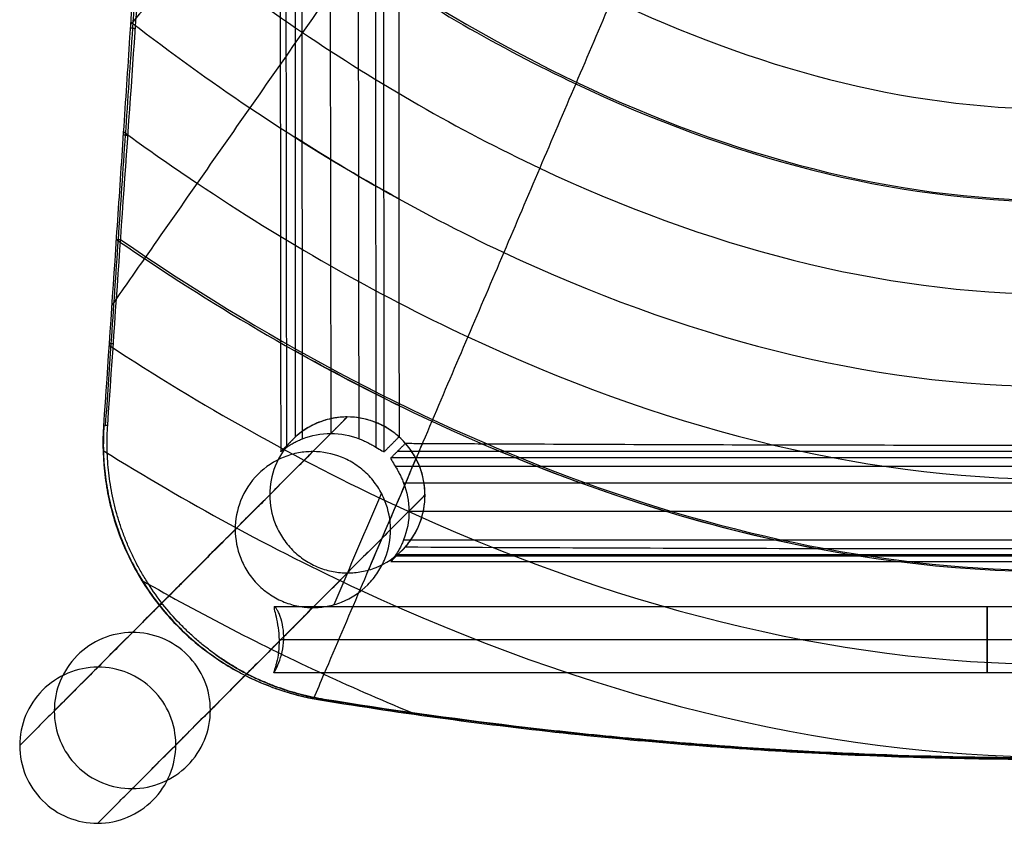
# Model space of a CAD drawing. Header units: millimetres. Extents: x -227 to 211, y -235 to 227.
# Tile 1 of 16: x -227 to -19, y -235 to -65. Entities that reach past the tile are written whole.
import ezdxf

# ---------------------------------------------------------------- set-up
doc = ezdxf.new("R2010")
doc.units = ezdxf.units.MM
doc.header["$MEASUREMENT"] = 0
doc.layers.add('Foot rest', color=7, linetype='Continuous', true_color=0x55424e)
doc.layers.add('Mono bar stool', color=7, linetype='Continuous', true_color=0xb28e73)

msp = doc.modelspace()

# ---------------------------------------------------------------- linework, layer by layer
at = {"layer": 'Foot rest'}
for points, knots in [([(-173.17, -188.98, 319.22), (-173.22, -188.98, 318.74), (-173.25, -189.03, 318.28), (-173.26, -189.22, 317.35), (-173.24, -189.36, 316.9), (-173.13, -189.92, 315.6), (-172.99, -190.46, 314.82), (-172.68, -191.79, 313.54), (-172.51, -192.57, 313.03), (-172.27, -194.25, 312.38), (-172.2, -195.13, 312.21), (-172.17, -196.89, 312.22), (-172.21, -197.75, 312.39), (-172.4, -199.41, 313.05), (-172.55, -200.19, 313.55), (-172.8, -201.18, 314.5), (-172.88, -201.47, 314.85), (-173.04, -202.01, 315.63), (-173.11, -202.23, 316.03), (-173.23, -202.6, 316.9), (-173.28, -202.74, 317.35), (-173.33, -202.93, 318.28), (-173.33, -202.98, 318.74), (-173.32, -202.98, 319.22)], [0, 0, 0, 0, 1.421218, 1.421218, 2.844035, 2.844035, 5.677449, 5.677449, 8.458874, 8.458874, 11.113212, 11.113212, 13.729371, 13.729371, 16.48658, 16.48658, 17.907203, 17.907203, 19.335104, 19.335104, 20.763, 20.763, 22.188116, 22.188116, 22.188116, 22.188116]), ([(-173.32, -202.98, 319.22), (-173.3, -202.98, 319.7), (-173.26, -202.93, 320.17), (-173.13, -202.74, 321.1), (-173.05, -202.6, 321.55), (-172.75, -202.04, 322.84), (-172.49, -201.51, 323.61), (-171.98, -200.19, 324.89), (-171.73, -199.41, 325.39), (-171.36, -197.72, 326.06), (-171.24, -196.84, 326.22), (-171.18, -195.04, 326.21), (-171.23, -194.18, 326.04), (-171.49, -192.51, 325.37), (-171.69, -191.74, 324.86), (-172.05, -190.76, 323.91), (-172.17, -190.47, 323.56), (-172.42, -189.95, 322.79), (-172.54, -189.73, 322.39), (-172.89, -189.18, 321.11), (-173.08, -188.98, 320.18), (-173.17, -188.98, 319.22)], [22.188116, 22.188116, 22.188116, 22.188116, 23.6298, 23.6298, 25.073338, 25.073338, 27.945559, 27.945559, 30.775138, 30.775138, 33.483137, 33.483137, 36.121323, 36.121323, 38.907129, 38.907129, 40.343279, 40.343279, 41.787582, 41.787582, 44.659639, 44.659639, 44.659639, 44.659639])]:
    msp.add_open_spline(points, degree=3, knots=knots, dxfattribs=at)
for points in [[(-173.17, -188.98, 319.22), (-7.86, -188.98, 319.22), (157.45, -188.98, 319.22)], [(-172.18, -196.31, 312.23), (-171.69, -195.82, 319.21), (-171.2, -195.33, 326.19)], [(156.46, -195.98, 312.22), (-7.86, -195.98, 312.22), (-172.18, -195.98, 312.22)], [(155.49, -195.98, 326.22), (-7.86, -195.98, 326.22), (-171.21, -195.98, 326.22)], [(157.59, -202.98, 319.22), (-7.86, -202.98, 319.22), (-173.32, -202.98, 319.22)]]:
    msp.add_open_spline(points, degree=2, dxfattribs=at)
for points, knots in [([(-22.19, -188.98, 319.22), (-22.19, -188.98, 312.22), (-22.19, -195.98, 312.22), (-22.19, -202.98, 312.22), (-22.19, -202.98, 319.22)], [-43.982297, -43.982297, -43.982297, -32.986723, -32.986723, -21.991149, -21.991149, -21.991149]), ([(-22.19, -202.98, 319.22), (-22.19, -202.98, 326.22), (-22.19, -195.98, 326.22), (-22.19, -188.98, 326.22), (-22.19, -188.98, 319.22)], [-21.991149, -21.991149, -21.991149, -10.995574, -10.995574, 0, 0, 0])]:
    msp.add_rational_spline(points, [1, 0.707106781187, 1, 0.707106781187, 1], degree=2, knots=knots, dxfattribs=at)
at = {"layer": 'Mono bar stool'}
for p, q in [((-161.52, 94.57, 701.22), (-161.22, -152.28, 705.53)), ((131.4, -156.08, 729.93), (-147.13, -156.08, 729.93)), ((128.93, -168.8, 705.82), (-144.66, -168.8, 705.82)), ((131.4, -178.03, 731.47), (-147.13, -178.03, 731.47))]:
    msp.add_line(p, q, dxfattribs=at)
for points, knots in [([(-189.79, 154.38, 824.89), (-189.92, 152.87, 821.71), (-190.06, 151.29, 818.57), (-190.37, 147.81, 812.32), (-190.54, 145.93, 809.24), (-190.9, 141.77, 803.24), (-191.09, 139.52, 800.38), (-191.46, 134.51, 794.94), (-191.65, 131.83, 792.44), (-192.01, 125.99, 787.86), (-192.18, 122.95, 785.85), (-192.52, 116.57, 782.26), (-192.7, 113.26, 780.7), (-193.04, 106.65, 777.97), (-193.22, 103.34, 776.79), (-193.57, 96.64, 774.68), (-193.76, 93.27, 773.75), (-194.31, 83.28, 771.26), (-194.69, 76.47, 769.94), (-195.47, 63.15, 767.76), (-195.87, 56.4, 766.86), (-196.68, 43.11, 765.36), (-197.08, 36.47, 764.74), (-197.92, 23.03, 763.66), (-198.35, 16.23, 763.21), (-199.21, 2.7, 762.44), (-199.64, -4.04, 762.13), (-200.5, -17.37, 761.59), (-200.93, -23.96, 761.37), (-202.23, -43.91, 760.81), (-203.13, -57.46, 760.58), (-204.46, -77.56, 760.36), (-204.91, -84.28, 760.31), (-205.8, -97.6, 760.25), (-206.24, -104.18, 760.23), (-207.58, -124.08, 760.23), (-208.48, -137.4, 760.29), (-209.38, -150.72, 760.39)], [-419.592746, -419.592746, -419.592746, -419.592746, -409.292362, -409.292362, -398.678983, -398.678983, -387.942765, -387.942765, -377.073103, -377.073103, -366.273426, -366.273426, -355.681153, -355.681153, -345.354395, -345.354395, -335.117713, -335.117713, -315.197647, -315.197647, -295.557727, -295.557727, -275.994309, -275.994309, -256.026688, -256.026688, -236.245934, -236.245934, -216.917209, -216.917209, -177.721358, -177.721358, -157.994475, -157.994475, -138.680077, -138.680077, -99.623938, -99.623938, -99.623938, -99.623938]), ([(-208.94, -150.61, 764.37), (-208.54, -144.81, 764.32), (-207.64, -131.66, 764.24), (-206.73, -118.52, 764.21), (-206.23, -111.18, 764.2), (-205.73, -103.93, 764.2), (-204.72, -89.11, 764.23), (-203.17, -66.41, 764.42), (-201.63, -43.69, 764.78), (-200.62, -28.86, 765.17), (-200.14, -21.6, 765.41), (-200.03, -19.97, 765.47), (-199.92, -18.34, 765.52), (-199.81, -16.71, 765.58), (-199.48, -11.89, 765.75), (-198.82, -2.04, 766.15), (-197.81, 13.03, 766.94), (-196.82, 28.11, 767.96), (-196.17, 37.95, 768.82), (-195.69, 45.23, 769.55), (-195.37, 50.17, 770.07), (-194.89, 57.66, 770.98), (-194.4, 65.14, 772.03), (-194.09, 70.08, 772.82), (-193.78, 74.94, 773.67), (-193.47, 79.86, 774.58), (-193, 87.33, 776.21), (-192.54, 94.77, 778.13), (-192.25, 99.61, 779.62), (-192.1, 101.98, 780.43), (-192.03, 103.21, 780.85), (-191.88, 105.68, 781.74), (-191.65, 109.37, 783.21), (-191.43, 113.02, 784.83), (-191.29, 115.41, 786.03), (-191.22, 116.58, 786.66), (-191.16, 117.6, 787.2), (-191.04, 119.61, 788.34), (-190.86, 122.54, 790.19), (-190.68, 125.38, 792.2), (-190.56, 127.21, 793.65), (-190.44, 129, 795.16), (-190.32, 130.75, 796.71), (-190.15, 133.22, 799.15), (-189.98, 135.55, 801.71), (-189.87, 137.02, 803.5), (-189.72, 139.14, 806.19), (-189.51, 141.78, 809.89), (-189.24, 145.34, 815.71), (-189.01, 148.22, 821.07), (-188.88, 149.87, 824.45), (-188.83, 150.53, 825.83)], [99.735067, 99.735067, 99.735067, 99.735067, 117.172586, 139.225013, 139.225013, 139.225013, 161.643298, 184.061582, 206.479866, 228.898151, 228.898151, 228.898151, 233.796698, 233.796698, 233.796698, 248.603138, 263.409579, 278.216019, 293.02246, 293.02246, 300.545214, 308.067969, 315.590723, 323.113478, 323.113478, 330.571044, 338.028611, 345.486177, 352.943744, 352.943744, 352.943744, 356.772079, 360.600415, 364.428751, 368.257086, 368.257086, 368.257086, 371.581888, 374.90669, 378.231492, 381.556294, 381.556294, 384.883741, 388.211189, 391.538637, 394.866085, 394.866085, 401.356486, 407.846887, 414.337288, 418.849849, 418.849849, 418.849849, 418.849849]), ([(-208.5, -150.5, 768.34), (-207.48, -135.92, 768.23), (-206.49, -121.77, 768.17), (-204.6, -94.67, 768.18), (-203.69, -81.76, 768.24), (-201.98, -57.21, 768.51), (-201.17, -45.69, 768.71), (-199.66, -24.01, 769.26), (-198.95, -13.88, 769.6), (-197.64, 4.88, 770.43), (-197.04, 13.57, 770.92), (-195.92, 29.65, 772.03), (-195.4, 37.06, 772.65), (-194.45, 50.78, 774.05), (-194.01, 57.08, 774.82), (-193.2, 68.76, 776.51), (-192.82, 74.14, 777.43), (-192.13, 84.09, 779.42), (-191.81, 88.66, 780.5), (-191.23, 97.13, 782.84), (-190.96, 101.01, 784.09), (-190.47, 108.18, 786.81), (-190.24, 111.45, 788.27), (-189.83, 117.44, 791.42), (-189.64, 120.15, 793.11), (-189.3, 125.16, 796.8), (-189.15, 127.46, 798.79), (-188.86, 131.78, 803.14), (-188.72, 133.8, 805.5), (-188.46, 137.66, 810.67), (-188.34, 139.5, 813.47), (-188.1, 143.12, 819.66), (-187.99, 144.89, 823.04), (-187.87, 146.68, 826.77)], [99.846597, 99.846597, 99.846597, 99.846597, 119.742166, 119.742166, 139.637736, 139.637736, 159.541069, 159.541069, 179.444403, 179.444403, 199.32717, 199.32717, 219.209937, 219.209937, 239.089838, 239.089838, 258.969739, 258.969739, 278.851668, 278.851668, 298.733596, 298.733596, 318.633783, 318.633783, 338.533971, 338.533971, 358.415364, 358.415364, 378.296757, 378.296757, 398.18042, 398.18042, 418.064082, 418.064082, 418.064082, 418.064082]), ([(-32.46, 132.66, 741.12), (-32.84, 132.22, 741.16), (-34.27, 130.54, 741.32), (-37.83, 126.38, 741.73), (-43.15, 120.18, 742.33), (-51.67, 110.27, 743.3), (-62.34, 97.89, 744.51), (-70.88, 87.99, 745.48), (-79.42, 78.1, 746.45), (-87.96, 68.2, 747.42), (-100.78, 53.37, 748.87), (-113.6, 38.53, 750.33), (-122.15, 28.64, 751.29), (-130.7, 18.75, 752.26), (-139.24, 8.87, 753.23), (-152.06, -5.96, 754.68), (-164.88, -20.78, 756.12), (-173.43, -30.67, 757.09), (-181.98, -40.55, 758.05), (-190.53, -50.43, 759.01), (-199.18, -60.44, 759.99), (-203.56, -65.5, 760.48), (-203.67, -65.63, 760.49)], [16.924401, 16.924401, 16.924401, 16.924401, 19.184974, 25.579966, 38.369949, 51.159932, 76.739898, 102.319864, 102.319864, 127.89983, 153.479796, 179.059762, 204.639728, 204.639728, 230.219693, 255.799659, 281.379625, 306.959591, 306.959591, 332.539557, 358.119523, 358.756471, 358.756471, 358.756471, 358.756471]), ([(-30.69, 128.17, 740.74), (-31.58, 126.89, 740.84), (-34.32, 122.94, 741.14), (-38.92, 116.32, 741.65), (-46.34, 105.67, 742.47), (-55.62, 92.35, 743.5), (-63.06, 81.7, 744.33), (-70.49, 71.05, 745.15), (-77.93, 60.4, 745.97), (-89.09, 44.42, 747.21), (-100.25, 28.45, 748.44), (-107.69, 17.81, 749.26), (-115.13, 7.16, 750.08), (-122.57, -3.48, 750.9), (-133.73, -19.44, 752.13), (-144.9, -35.41, 753.36), (-152.34, -46.05, 754.18), (-159.78, -56.69, 755), (-167.22, -67.33, 755.82), (-178.38, -83.29, 757.05), (-189.55, -99.25, 758.27), (-196.99, -109.9, 759.09), (-203.03, -118.52, 759.75), (-205.34, -121.82, 760), (-207.65, -125.13, 760.26)], [19.437145, 19.437145, 19.437145, 19.437145, 25.579966, 38.369949, 51.159932, 76.739898, 102.319864, 102.319864, 127.89983, 153.479796, 179.059762, 204.639728, 204.639728, 230.219693, 255.799659, 281.379625, 306.959591, 306.959591, 332.539557, 358.119523, 383.699489, 409.279455, 409.279455, 425.162795, 425.162795, 425.162795, 425.162795]), ([(-26.04, 117.41, 740.24), (-27.16, 114.77, 740.38), (-29.54, 109.14, 740.67), (-34.46, 97.55, 741.26), (-40.8, 82.65, 742.02), (-45.87, 70.73, 742.64), (-50.95, 58.82, 743.25), (-56.02, 46.9, 743.86), (-63.64, 29.02, 744.77), (-71.26, 11.15, 745.69), (-76.34, -0.77, 746.3), (-81.41, -12.68, 746.91), (-86.49, -24.6, 747.51), (-94.11, -42.47, 748.43), (-101.72, -60.34, 749.34), (-106.8, -72.25, 749.95), (-111.88, -84.16, 750.56), (-116.96, -96.08, 751.16), (-124.58, -113.95, 752.07), (-132.2, -131.82, 752.98), (-137.28, -143.73, 753.59), (-142.36, -155.64, 754.2), (-147.44, -167.56, 754.8), (-155.07, -185.43, 755.71), (-160.89, -199.07, 756.41), (-164.16, -206.75, 756.8), (-164.9, -208.48, 756.88)], [27.018233, 27.018233, 27.018233, 27.018233, 38.369949, 51.159932, 76.739898, 102.319864, 102.319864, 127.89983, 153.479796, 179.059762, 204.639728, 204.639728, 230.219693, 255.799659, 281.379625, 306.959591, 306.959591, 332.539557, 358.119523, 383.699489, 409.279455, 409.279455, 434.859421, 460.439387, 486.019353, 493.430311, 493.430311, 493.430311, 493.430311]), ([(-168.69, -152.98, 756.35), (-168.69, -146.95, 756.28), (-168.7, -140.91, 756.22), (-168.7, -134.87, 756.16), (-168.71, -119.78, 756.03), (-168.72, -104.69, 755.94), (-168.72, -89.61, 755.94), (-168.72, -73.88, 755.93), (-168.71, -58.16, 756.01), (-168.7, -42.44, 756.24), (-168.68, -25.87, 756.48), (-168.65, -8.62, 756.89), (-168.6, 7.92, 757.6), (-168.6, 8.27, 757.62), (-168.6, 8.62, 757.63), (-168.6, 8.97, 757.65), (-168.56, 23.08, 758.27), (-168.49, 37.89, 759.16), (-168.4, 51.95, 760.52), (-168.37, 56.28, 760.93), (-168.34, 60.63, 761.4), (-168.3, 64.94, 761.94), (-168.25, 70.96, 762.68), (-168.18, 77.05, 763.56), (-168.11, 83.01, 764.63), (-168.08, 85.27, 765.03), (-168.05, 87.54, 765.46), (-168.02, 89.8, 765.93)], [2.626216, 2.626216, 2.626216, 2.626216, 20.744199, 20.744199, 20.744199, 66.004862, 66.004862, 66.004862, 113.178649, 113.178649, 113.178649, 163.560667, 163.560667, 163.560667, 164.602676, 164.602676, 164.602676, 207.694487, 207.694487, 207.694487, 220.762949, 220.762949, 220.762949, 239.038332, 239.038332, 239.038332, 245.962516, 245.962516, 245.962516, 245.962516]), ([(-146.34, 90.34, 760.62), (-146.43, 82.57, 759.32), (-146.5, 74.54, 758.34), (-146.55, 66.76, 757.57), (-146.61, 58.43, 756.75), (-146.65, 49.88, 756.13), (-146.68, 41.53, 755.65), (-146.7, 37.57, 755.42), (-146.71, 33.6, 755.22), (-146.73, 29.64, 755.05), (-146.77, 16.59, 754.46), (-146.79, 3.04, 754.1), (-146.81, -10.02, 753.88), (-146.83, -25.65, 753.61), (-146.83, -41.79, 753.52), (-146.83, -57.43, 753.53), (-146.83, -72.48, 753.54), (-146.82, -87.54, 753.64), (-146.81, -102.6, 753.79), (-146.8, -117.19, 753.94), (-146.79, -131.78, 754.15), (-146.77, -146.37, 754.38), (-146.77, -148.58, 754.42), (-146.77, -150.79, 754.46), (-146.77, -153.01, 754.49)], [9.776247, 9.776247, 9.776247, 9.776247, 33.52917, 33.52917, 33.52917, 58.841207, 58.841207, 58.841207, 70.746074, 70.746074, 70.746074, 110.42448, 110.42448, 110.42448, 157.834907, 157.834907, 157.834907, 203.006144, 203.006144, 203.006144, 246.782515, 246.782515, 246.782515, 253.420962, 253.420962, 253.420962, 253.420962]), ([(-198.8, 9.18, 762.81), (-193.92, 4.34, 761.6), (-188.84, -0.46, 760.48), (-177.57, -10.5, 758.23), (-165.1, -20.95, 756.03), (-138.41, -40.52, 752.36), (-87.75, -70.13, 747.71), (-39.81, -83.53, 746.41), (-7.86, -83.53, 746.41)], [4069.354103, 4069.354103, 4069.354103, 4069.354103, 4129.75532, 4129.75532, 4198.167575, 4266.579831, 4403.404343, 4677.053366, 4677.053366, 4677.053366, 4677.053366]), ([(-200.45, -16.52, 761.64), (-199.62, -17.27, 761.47), (-198.78, -18.02, 761.3), (-191.45, -24.52, 759.84), (-177.94, -35.79, 757.47), (-149.03, -56.88, 753.51), (-94.22, -88.75, 748.5), (-42.4, -103.14, 747.1), (-7.86, -103.14, 747.1)], [4120.902354, 4120.902354, 4120.902354, 4120.902354, 4129.75532, 4129.75532, 4198.167575, 4266.579831, 4403.404343, 4677.053366, 4677.053366, 4677.053366, 4677.053366]), ([(-199.16, -16.89, 769.52), (-198.34, -17.63, 769.35), (-146.33, -64.04, 758.87), (-76.54, -102.86, 755.09), (-7.86, -102.86, 755.09)], [4120.902339, 4120.902339, 4120.902339, 4120.902339, 4129.75532, 4677.053366, 4677.053366, 4677.053366, 4677.053366]), ([(-202.06, -41.17, 760.92), (-198.28, -44.3, 760.26), (-187.04, -53.35, 758.4), (-159.65, -73.24, 754.66), (-100.68, -107.37, 749.28), (-44.98, -122.74, 747.78), (-7.86, -122.74, 747.78)], [4162.623878, 4162.623878, 4162.623878, 4162.623878, 4198.167575, 4266.579831, 4403.404343, 4677.053366, 4677.053366, 4677.053366, 4677.053366]), ([(-203.63, -65.04, 760.5), (-203.54, -65.11, 760.49), (-195.38, -71.43, 759.22), (-170.28, -89.6, 755.8), (-107.15, -125.99, 750.07), (-47.57, -142.35, 748.47), (-7.86, -142.35, 748.47)], [4197.374533, 4197.374533, 4197.374533, 4197.374533, 4198.167575, 4266.579831, 4403.404343, 4677.053366, 4677.053366, 4677.053366, 4677.053366]), ([(-205.18, -88.33, 760.29), (-200.06, -92.06, 759.58), (-176.86, -108.29, 756.58), (-113.62, -144.61, 750.85), (-50.16, -161.96, 749.15), (-7.86, -161.96, 749.15)], [4226.913395, 4226.913395, 4226.913395, 4226.913395, 4266.579831, 4403.404343, 4677.053366, 4677.053366, 4677.053366, 4677.053366]), ([(-206.71, -111.15, 760.23), (-204.72, -112.52, 759.98), (-183.44, -126.96, 757.36), (-120.09, -163.24, 751.63), (-52.74, -181.56, 749.83), (-7.86, -181.56, 749.83)], [4252.407402, 4252.407402, 4252.407402, 4252.407402, 4266.579831, 4403.404343, 4677.053366, 4677.053366, 4677.053366, 4677.053366]), ([(-208.22, -133.6, 760.29), (-188.79, -146.31, 758.04), (-125.15, -182.24, 752.38), (-55.33, -201.17, 750.52), (-7.86, -201.17, 750.52)], [4274.691085, 4274.691085, 4274.691085, 4274.691085, 4403.404343, 4677.053366, 4677.053366, 4677.053366, 4677.053366]), ([(-141.27, -165.32, 754.3), (-141.27, -163.24, 754.26), (-141.66, -161.18, 754.25), (-142.63, -158.73, 754.28), (-142.86, -158.23, 754.28), (-143.37, -157.24, 754.3), (-143.65, -156.76, 754.32), (-144.58, -155.33, 754.36), (-145.29, -154.45, 754.4), (-146.9, -152.84, 754.5), (-147.78, -152.12, 754.56), (-149.19, -151.19, 754.66), (-149.68, -150.9, 754.69), (-150.66, -150.39, 754.76), (-151.16, -150.16, 754.8), (-153.6, -149.19, 754.99), (-155.66, -148.79, 755.15), (-158.22, -148.79, 755.37), (-158.72, -148.81, 755.42), (-159.72, -148.9, 755.5), (-160.22, -148.97, 755.55), (-161.77, -149.26, 755.69), (-162.8, -149.55, 755.78), (-165.87, -150.77, 756.07), (-167.77, -152.02, 756.25), (-170.94, -155.21, 756.58), (-172.19, -157.12, 756.71), (-173.77, -161.15, 756.9), (-174.16, -163.21, 756.96), (-174.16, -165.3, 756.98)], [52.438923, 52.438923, 52.438923, 52.438923, 58.755033, 58.755033, 60.431814, 60.431814, 62.135152, 62.135152, 65.582945, 65.582945, 69.03095, 69.03095, 70.734497, 70.734497, 72.411516, 72.411516, 78.727839, 78.727839, 80.232306, 80.232306, 81.787653, 81.787653, 85.028699, 85.028699, 91.871549, 91.871549, 98.714123, 98.714123, 105.03053, 105.03053, 105.03053, 105.03053]), ([(-146.77, -153.01, 754.49), (-147.55, -152.3, 754.54), (-148.4, -151.67, 754.6), (-149.75, -150.86, 754.7), (-150.21, -150.62, 754.73), (-151.14, -150.17, 754.8), (-151.61, -149.98, 754.84), (-153.02, -149.46, 754.94), (-153.96, -149.2, 755.02), (-155.87, -148.87, 755.17), (-156.79, -148.79, 755.25), (-158.67, -148.79, 755.41), (-159.59, -148.87, 755.49), (-161.5, -149.19, 755.66), (-162.44, -149.45, 755.75), (-163.85, -149.96, 755.88), (-164.32, -150.16, 755.92), (-165.25, -150.6, 756.01), (-165.71, -150.85, 756.06), (-167.06, -151.65, 756.19), (-167.91, -152.28, 756.27), (-168.69, -152.98, 756.35)], [0.255921, 0.255921, 0.255921, 0.255921, 3.432544, 3.432544, 4.998232, 4.998232, 6.53876, 6.53876, 9.536482, 9.536482, 12.370435, 12.370435, 15.20431, 15.20431, 18.201823, 18.201823, 19.742311, 19.742311, 21.308021, 21.308021, 24.484809, 24.484809, 24.484809, 24.484809]), ([(-209.38, -150.72, 760.39), (-209.63, -154.42, 760.42), (-209.5, -158.06, 760.41), (-208.58, -165.13, 760.33), (-207.79, -168.55, 760.26), (-205.61, -175.12, 760.06), (-204.23, -178.25, 759.94), (-200.95, -184.17, 759.66), (-199.05, -186.95, 759.5), (-194.81, -192.09, 759.16), (-192.47, -194.45, 758.97), (-187.42, -198.69, 758.57), (-184.72, -200.58, 758.36), (-179.04, -203.83, 757.93), (-176.07, -205.19, 757.7), (-169.93, -207.37, 757.25), (-166.77, -208.19, 757.02), (-163.55, -208.71, 756.79)], [0, 0, 0, 0, 10.143325, 10.143325, 20.289824, 20.289824, 30.436116, 30.436116, 40.576911, 40.576911, 50.720741, 50.720741, 60.866264, 60.866264, 71.012328, 71.012328, 81.157549, 81.157549, 81.157549, 81.157549]), ([(-162.6, -208.62, 764.74), (-163.37, -208.5, 764.79), (-164.13, -208.36, 764.85), (-165.67, -208.04, 764.96), (-166.43, -207.86, 765.02), (-167.98, -207.47, 765.13), (-168.75, -207.26, 765.18), (-170.3, -206.8, 765.3), (-171.07, -206.55, 765.35), (-172.61, -206.01, 765.47), (-173.38, -205.72, 765.52), (-174.92, -205.11, 765.64), (-175.69, -204.78, 765.7), (-177.21, -204.09, 765.81), (-177.97, -203.72, 765.87), (-179.48, -202.95, 765.98), (-180.22, -202.55, 766.04), (-181.71, -201.7, 766.15), (-182.44, -201.25, 766.21), (-183.9, -200.33, 766.32), (-184.62, -199.85, 766.37), (-186.04, -198.85, 766.48), (-186.74, -198.33, 766.54), (-188.12, -197.26, 766.65), (-188.8, -196.7, 766.7), (-190.13, -195.56, 766.81), (-190.78, -194.97, 766.86), (-192.07, -193.76, 766.96), (-192.69, -193.14, 767.01), (-194.53, -191.22, 767.16), (-195.7, -189.88, 767.25), (-197.9, -187.1, 767.43), (-198.92, -185.66, 767.52), (-200.36, -183.42, 767.64), (-200.82, -182.66, 767.68), (-201.71, -181.13, 767.76), (-202.13, -180.36, 767.79), (-202.93, -178.79, 767.86), (-203.32, -178, 767.89), (-204.04, -176.41, 767.96), (-204.38, -175.61, 767.99), (-205.03, -173.99, 768.04), (-205.33, -173.18, 768.07), (-205.89, -171.55, 768.12), (-206.15, -170.73, 768.14), (-206.64, -169.08, 768.18), (-206.86, -168.26, 768.2), (-207.26, -166.61, 768.24), (-207.44, -165.79, 768.26), (-207.76, -164.14, 768.29), (-207.91, -163.32, 768.3), (-208.15, -161.68, 768.32), (-208.25, -160.86, 768.33), (-208.42, -159.23, 768.34), (-208.49, -158.42, 768.35), (-208.58, -156.81, 768.36), (-208.61, -156, 768.36), (-208.64, -154.41, 768.36), (-208.63, -153.62, 768.36), (-208.59, -152.05, 768.35), (-208.55, -151.27, 768.35), (-208.5, -150.5, 768.34)], [-81.355869, -81.355869, -81.355869, -81.355869, -79.019659, -79.019659, -76.646984, -76.646984, -74.239233, -74.239233, -71.797976, -71.797976, -69.324956, -69.324956, -66.822088, -66.822088, -64.291453, -64.291453, -61.735297, -61.735297, -59.156018, -59.156018, -56.556164, -56.556164, -53.938414, -53.938414, -51.305564, -51.305564, -48.66142, -48.66142, -46.00808, -46.00808, -40.67814, -40.67814, -35.344497, -35.344497, -32.689371, -32.689371, -30.043495, -30.043495, -27.410817, -27.410817, -24.793289, -24.793289, -22.193714, -22.193714, -19.614777, -19.614777, -17.059032, -17.059032, -14.528885, -14.528885, -12.026589, -12.026589, -9.554232, -9.554232, -7.113732, -7.113732, -4.706841, -4.706841, -2.335136, -2.335136, 0, 0, 0, 0]), ([(-167.2, -153.41, 705.97), (-165.31, -152.67, 705.83), (-163.28, -152.28, 705.68), (-161.22, -152.28, 705.53), (-159.15, -152.28, 705.39), (-157.12, -152.67, 705.25), (-155.23, -153.41, 705.13)], [-18.591851, -18.591851, -18.591851, -18.591851, -12.312675, -12.312675, -12.312675, -6.033498, -6.033498, -6.033498, -6.033498]), ([(-171.84, -156.14, 711.36), (-171.86, -156.16, 711.03), (-171.85, -156.16, 710.7), (-171.77, -156.09, 710.04), (-171.69, -156.02, 709.71), (-171.35, -155.75, 708.72), (-171, -155.47, 708.12), (-170.32, -155.01, 707.38), (-170.08, -154.85, 707.15), (-169.55, -154.54, 706.76), (-169.28, -154.38, 706.59), (-168.7, -154.07, 706.31), (-168.4, -153.93, 706.2), (-167.8, -153.66, 706.04), (-167.5, -153.53, 705.99), (-167.2, -153.41, 705.97)], [-8.422064, -8.422064, -8.422064, -8.422064, -7.357859, -7.357859, -6.290668, -6.290668, -4.200709, -4.200709, -3.159124, -3.159124, -2.117406, -2.117406, -1.057679, -1.057679, -0.000048, -0.000048, -0.000048, -0.000048]), ([(-155.23, -153.41, 705.13), (-154.93, -153.53, 705.11), (-154.62, -153.66, 705.12), (-154.01, -153.93, 705.2), (-153.7, -154.07, 705.26), (-153.09, -154.38, 705.46), (-152.79, -154.54, 705.59), (-152.21, -154.85, 705.9), (-151.94, -155.01, 706.09), (-151.17, -155.47, 706.74), (-150.74, -155.75, 707.28), (-150.26, -156.02, 708.21), (-150.14, -156.09, 708.53), (-149.97, -156.16, 709.17), (-149.91, -156.16, 709.5), (-149.89, -156.14, 709.82)], [0.000048, 0.000048, 0.000048, 0.000048, 1.057715, 1.057715, 2.117332, 2.117332, 3.159124, 3.159124, 4.200707, 4.200707, 6.290561, 6.290561, 7.357967, 7.357967, 8.422064, 8.422064, 8.422064, 8.422064]), ([(-145.49, -176.39, 754.83), (-144.79, -175.61, 754.76), (-144.16, -174.76, 754.7), (-143.08, -172.96, 754.58), (-142.64, -172.04, 754.53), (-141.61, -169.24, 754.4), (-141.27, -167.33, 754.34), (-141.26, -164.45, 754.28), (-141.34, -163.52, 754.27), (-141.66, -161.61, 754.26), (-141.91, -160.66, 754.26), (-142.6, -158.75, 754.27), (-143.03, -157.82, 754.29), (-144.1, -156.02, 754.34), (-144.72, -155.16, 754.37), (-145.42, -154.37, 754.41)], [40.099677, 40.099677, 40.099677, 40.099677, 43.303084, 43.303084, 46.45383, 46.45383, 52.321957, 52.321957, 55.174806, 55.174806, 58.192973, 58.192973, 61.338542, 61.338542, 64.539546, 64.539546, 64.539546, 64.539546]), ([(-145.42, -154.37, 754.41), (-144.22, -154.37, 754.32), (-143.02, -154.38, 754.23), (-141.82, -154.39, 754.13), (-137.62, -154.41, 753.81), (-133.41, -154.43, 753.51), (-129.2, -154.45, 753.21), (-108.99, -154.55, 751.8), (-88.82, -154.63, 750.72), (-48.27, -154.73, 749.26), (-28.17, -154.75, 748.9), (-7.86, -154.75, 748.9)], [-137.706061, -137.706061, -137.706061, -137.706061, -134.103935, -134.103935, -134.103935, -121.448676, -121.448676, -121.448676, -60.796482, -60.796482, 0, 0, 0, 0]), ([(-209.49, -155.88, 760.41), (-191.94, -166.81, 758.53), (-127.86, -201.88, 753.06), (-57.92, -220.78, 751.2), (-7.86, -220.78, 751.2)], [4294.844748, 4294.844748, 4294.844748, 4294.844748, 4403.404343, 4677.053366, 4677.053366, 4677.053366, 4677.053366]), ([(-148.58, -172.66, 649.63), (-148.59, -170.58, 649.59), (-148.98, -168.52, 649.58), (-149.95, -166.07, 649.61), (-150.18, -165.57, 649.62), (-150.69, -164.58, 649.64), (-150.97, -164.09, 649.65), (-151.9, -162.67, 649.69), (-152.61, -161.79, 649.73), (-154.22, -160.18, 649.83), (-155.1, -159.46, 649.89), (-156.51, -158.52, 649.99), (-156.99, -158.24, 650.02), (-157.98, -157.73, 650.1), (-158.48, -157.5, 650.13), (-160.92, -156.53, 650.32), (-162.97, -156.13, 650.49), (-165.54, -156.13, 650.71), (-166.04, -156.15, 650.75), (-167.04, -156.24, 650.84), (-167.54, -156.31, 650.88), (-169.09, -156.59, 651.02), (-170.11, -156.89, 651.11), (-173.19, -158.11, 651.4), (-175.09, -159.36, 651.59), (-178.26, -162.55, 651.91), (-179.51, -164.46, 652.04), (-181.09, -168.49, 652.23), (-181.48, -170.55, 652.29), (-181.48, -172.63, 652.32)], [52.438923, 52.438923, 52.438923, 52.438923, 58.755033, 58.755033, 60.431814, 60.431814, 62.135152, 62.135152, 65.582945, 65.582945, 69.03095, 69.03095, 70.734497, 70.734497, 72.411516, 72.411516, 78.727839, 78.727839, 80.232306, 80.232306, 81.787653, 81.787653, 85.028699, 85.028699, 91.871549, 91.871549, 98.714123, 98.714123, 105.03053, 105.03053, 105.03053, 105.03053]), ([(-148.52, -157.48, 710.04), (-148.54, -157.5, 709.72), (-148.54, -157.55, 709.4), (-148.47, -157.73, 708.75), (-148.4, -157.85, 708.43), (-148.13, -158.32, 707.5), (-147.85, -158.76, 706.97), (-147.39, -159.53, 706.33), (-147.23, -159.8, 706.14), (-146.91, -160.38, 705.83), (-146.76, -160.68, 705.71), (-146.45, -161.29, 705.52), (-146.31, -161.6, 705.45), (-146.03, -162.21, 705.39), (-145.91, -162.51, 705.38), (-145.79, -162.82, 705.4)], [0, 0, 0, 0, 1.044705, 1.044705, 2.088079, 2.088079, 4.184146, 4.184146, 5.228641, 5.228641, 6.273261, 6.273261, 7.337213, 7.337213, 8.398966, 8.398966, 8.398966, 8.398966]), ([(-145.79, -162.82, 705.4), (-145.06, -164.68, 705.53), (-144.67, -166.68, 705.67), (-144.66, -168.72, 705.81), (-144.65, -170.81, 705.96), (-145.04, -172.87, 706.11), (-145.79, -174.79, 706.24)], [-18.596445, -18.596445, -18.596445, -18.596445, -12.401114, -12.401114, -12.401114, -6.037075, -6.037075, -6.037075, -6.037075]), ([(-174.16, -165.3, 756.98), (-174.16, -167.38, 757.01), (-173.76, -169.44, 757), (-172.8, -171.89, 756.95), (-172.57, -172.39, 756.93), (-172.06, -173.38, 756.9), (-171.78, -173.86, 756.88), (-170.86, -175.29, 756.82), (-170.14, -176.17, 756.78), (-168.54, -177.78, 756.66), (-167.66, -178.5, 756.6), (-166.24, -179.44, 756.5), (-165.76, -179.72, 756.46), (-164.77, -180.23, 756.39), (-164.28, -180.46, 756.35), (-163.26, -180.87, 756.28), (-162.75, -181.04, 756.24), (-161.73, -181.34, 756.16), (-161.22, -181.46, 756.12), (-159.71, -181.74, 756.01), (-158.71, -181.83, 755.93), (-156.69, -181.84, 755.77), (-155.7, -181.74, 755.69), (-153.66, -181.37, 755.53), (-152.63, -181.07, 755.45), (-149.55, -179.85, 755.19), (-147.66, -178.6, 755.03), (-145.27, -176.2, 754.81), (-144.55, -175.31, 754.74), (-143.63, -173.89, 754.64), (-143.35, -173.41, 754.61), (-142.84, -172.42, 754.55), (-142.61, -171.91, 754.53), (-141.65, -169.46, 754.41), (-141.26, -167.4, 754.34), (-141.27, -165.32, 754.3)], [0, 0, 0, 0, 6.296902, 6.296902, 7.968528, 7.968528, 9.666599, 9.666599, 13.103781, 13.103781, 16.541312, 16.541312, 18.239748, 18.239748, 19.911772, 19.911772, 21.549758, 21.549758, 23.147049, 23.147049, 26.214258, 26.214258, 29.280618, 29.280618, 32.511788, 32.511788, 39.333823, 39.333823, 42.77146, 42.77146, 44.469782, 44.469782, 46.141604, 46.141604, 52.438923, 52.438923, 52.438923, 52.438923]), ([(-181.48, -172.63, 652.32), (-181.48, -174.71, 652.34), (-181.08, -176.77, 652.33), (-180.12, -179.23, 652.28), (-179.89, -179.73, 652.27), (-179.38, -180.72, 652.23), (-179.1, -181.2, 652.22), (-178.18, -182.62, 652.16), (-177.46, -183.51, 652.11), (-175.86, -185.12, 652), (-174.98, -185.84, 651.93), (-173.56, -186.77, 651.83), (-173.08, -187.06, 651.79), (-172.09, -187.57, 651.72), (-171.6, -187.8, 651.68), (-170.58, -188.2, 651.61), (-170.07, -188.38, 651.57), (-169.05, -188.67, 651.49), (-168.54, -188.79, 651.45), (-167.02, -189.08, 651.34), (-166.03, -189.17, 651.26), (-164.01, -189.17, 651.1), (-163.02, -189.08, 651.03), (-160.98, -188.7, 650.86), (-159.95, -188.41, 650.78), (-156.87, -187.18, 650.52), (-154.98, -185.93, 650.36), (-152.59, -183.53, 650.14), (-151.87, -182.65, 650.07), (-150.95, -181.22, 649.97), (-150.67, -180.74, 649.94), (-150.16, -179.75, 649.89), (-149.93, -179.25, 649.86), (-148.97, -176.8, 649.74), (-148.58, -174.74, 649.67), (-148.58, -172.66, 649.63)], [0, 0, 0, 0, 6.296902, 6.296902, 7.968528, 7.968528, 9.666599, 9.666599, 13.103781, 13.103781, 16.541312, 16.541312, 18.239748, 18.239748, 19.911772, 19.911772, 21.549758, 21.549758, 23.147049, 23.147049, 26.214258, 26.214258, 29.280618, 29.280618, 32.511788, 32.511788, 39.333823, 39.333823, 42.77146, 42.77146, 44.469782, 44.469782, 46.141604, 46.141604, 52.438923, 52.438923, 52.438923, 52.438923]), ([(-145.79, -174.79, 706.24), (-145.91, -175.09, 706.26), (-146.03, -175.39, 706.31), (-146.31, -175.98, 706.46), (-146.45, -176.28, 706.57), (-146.76, -176.86, 706.84), (-146.91, -177.14, 707.01), (-147.23, -177.66, 707.4), (-147.39, -177.91, 707.62), (-147.85, -178.58, 708.36), (-148.13, -178.94, 708.95), (-148.4, -179.28, 709.93), (-148.47, -179.35, 710.26), (-148.54, -179.44, 710.93), (-148.54, -179.45, 711.26), (-148.52, -179.42, 711.58)], [-8.398988, -8.398988, -8.398988, -8.398988, -7.337639, -7.337639, -6.274301, -6.274301, -5.229448, -5.229448, -4.184793, -4.184793, -2.088084, -2.088084, -1.044449, -1.044449, 0, 0, 0, 0]), ([(-7.86, -176.75, 749.67), (-24.61, -176.75, 749.67), (-41.24, -176.74, 749.9), (-57.98, -176.71, 750.36), (-87.25, -176.65, 751.17), (-116.31, -176.54, 752.69), (-145.49, -176.39, 754.83)], [0, 0, 0, 0, 50.121425, 50.121425, 50.121425, 137.781081, 137.781081, 137.781081, 137.781081]), ([(-201.32, -183.37, 759.7), (-188.7, -190.56, 758.53), (-169.42, -200.54, 757), (-149.63, -209.16, 755.78), (-143.03, -211.85, 755.41)], [4330.925052, 4330.925052, 4330.925052, 4330.925052, 4403.404343, 4439.32995, 4439.32995, 4439.32995, 4439.32995]), ([(-186.74, -210.91, 103.92), (-186.74, -208.74, 103.92), (-187.17, -206.6, 103.92), (-188.83, -202.59, 103.92), (-190.05, -200.77, 103.92), (-193.13, -197.71, 103.92), (-194.95, -196.5, 103.92), (-198.97, -194.86, 103.92), (-201.12, -194.44, 103.92), (-203.28, -194.45, 103.92), (-205.46, -194.46, 103.92), (-207.61, -194.9, 103.92), (-211.62, -196.59, 103.92), (-213.45, -197.81, 103.92), (-216.51, -200.9, 103.92), (-217.73, -202.72, 103.92), (-219.4, -206.74, 103.92), (-219.82, -208.9, 103.92), (-219.82, -211.07, 103.92)], [0, 0, 0, 0, 6.527058, 6.527058, 13.054638, 13.054638, 19.58221, 19.58221, 26.109259, 26.109259, 26.109259, 32.656595, 32.656595, 39.203434, 39.203434, 45.750281, 45.750281, 52.297629, 52.297629, 52.297629, 52.297629]), ([(-194.06, -218.25, -0.75), (-194.06, -216.08, -0.75), (-194.49, -213.93, -0.75), (-196.15, -209.93, -0.75), (-197.37, -208.11, -0.75), (-200.45, -205.05, -0.75), (-202.27, -203.84, -0.75), (-206.29, -202.19, -0.75), (-208.43, -201.78, -0.75), (-210.6, -201.79, -0.75), (-212.78, -201.8, -0.75), (-214.93, -202.24, -0.75), (-218.94, -203.92, -0.75), (-220.77, -205.15, -0.75), (-223.83, -208.23, -0.75), (-225.05, -210.06, -0.75), (-226.71, -214.08, -0.75), (-227.14, -216.23, -0.75), (-227.14, -218.41, -0.75)], [0, 0, 0, 0, 6.527058, 6.527058, 13.054638, 13.054638, 19.58221, 19.58221, 26.109259, 26.109259, 26.109259, 32.656595, 32.656595, 39.203434, 39.203434, 45.750281, 45.750281, 52.297629, 52.297629, 52.297629, 52.297629]), ([(-163.55, -208.71, 756.79), (-162.41, -208.9, 756.7), (-152.47, -210.52, 755.99), (-133.65, -213.26, 754.78), (-115.9, -215.34, 753.87), (-98.81, -217.1, 753.09), (-82.41, -218.57, 752.44), (-57.8, -220.15, 751.74), (-33.16, -221.1, 751.32), (-16.69, -221.31, 751.22), (-8.44, -221.31, 751.22)], [172.266136, 172.266136, 172.266136, 172.266136, 175.723272, 202.441778, 229.160284, 229.160284, 253.804511, 278.448737, 303.092964, 327.73719, 327.73719, 327.73719, 327.73719]), ([(-8.43, -221.17, 755.22), (-16.67, -221.17, 755.22), (-33.11, -220.96, 755.32), (-57.71, -220.02, 755.74), (-82.27, -218.45, 756.43), (-98.63, -216.98, 757.08), (-115.69, -215.23, 757.86), (-133.41, -213.16, 758.78), (-152.13, -210.44, 759.98), (-162, -208.85, 760.68), (-163.08, -208.67, 760.76)], [-327.73719, -327.73719, -327.73719, -327.73719, -303.092964, -278.448737, -253.80451, -229.160284, -229.160284, -202.441777, -175.723271, -172.444709, -172.444709, -172.444709, -172.444709]), ([(-8.43, -221.03, 759.22), (-20.84, -221.03, 759.22), (-33.28, -220.79, 759.33), (-58.31, -219.83, 759.76), (-70.91, -219.1, 760.08), (-90.07, -217.6, 760.75), (-96.5, -217.03, 761), (-109.44, -215.76, 761.57), (-115.96, -215.05, 761.88), (-135.67, -212.7, 762.93), (-149.02, -210.83, 763.76), (-162.6, -208.62, 764.74)], [-327.73719, -327.73719, -327.73719, -327.73719, -288.97957, -288.97957, -250.194068, -250.194068, -230.800353, -230.800353, -211.408514, -211.408514, -172.624267, -172.624267, -172.624267, -172.624267]), ([(-219.82, -211.07, 103.92), (-219.82, -213.24, 103.92), (-219.4, -215.39, 103.92), (-217.74, -219.4, 103.92), (-216.52, -221.22, 103.92), (-213.44, -224.28, 103.92), (-211.62, -225.49, 103.92), (-207.6, -227.13, 103.92), (-205.45, -227.54, 103.92), (-203.28, -227.53, 103.92), (-201.11, -227.52, 103.92), (-198.96, -227.08, 103.92), (-194.94, -225.4, 103.92), (-193.12, -224.17, 103.92), (-190.05, -221.09, 103.92), (-188.84, -219.26, 103.92), (-187.17, -215.24, 103.92), (-186.74, -213.09, 103.92), (-186.74, -210.91, 103.92)], [0, 0, 0, 0, 6.527058, 6.527058, 13.054638, 13.054638, 19.58221, 19.58221, 26.109259, 26.109259, 26.109259, 32.656595, 32.656595, 39.203434, 39.203434, 45.750281, 45.750281, 52.297629, 52.297629, 52.297629, 52.297629]), ([(-227.14, -218.41, -0.75), (-227.14, -220.58, -0.75), (-226.72, -222.73, -0.75), (-225.06, -226.73, -0.75), (-223.84, -228.55, -0.75), (-220.76, -231.61, -0.75), (-218.94, -232.82, -0.75), (-214.92, -234.46, -0.75), (-212.77, -234.88, -0.75), (-210.6, -234.87, -0.75), (-208.43, -234.86, -0.75), (-206.28, -234.42, -0.75), (-202.26, -232.74, -0.75), (-200.44, -231.51, -0.75), (-197.37, -228.43, -0.75), (-196.16, -226.6, -0.75), (-194.49, -222.58, -0.75), (-194.06, -220.42, -0.75), (-194.06, -218.25, -0.75)], [0, 0, 0, 0, 6.527058, 6.527058, 13.054638, 13.054638, 19.58221, 19.58221, 26.109259, 26.109259, 26.109259, 32.656595, 32.656595, 39.203434, 39.203434, 45.750281, 45.750281, 52.297629, 52.297629, 52.297629, 52.297629])]:
    msp.add_open_spline(points, degree=3, knots=knots, dxfattribs=at)
for points, degree in [([(-172.15, 98.12, 706.92), (-172.04, 13.37, 708.4), (-171.94, -71.39, 709.88), (-171.84, -156.14, 711.36)], 3), ([(-149.89, -156.14, 709.82), (-149.99, -71.39, 708.34), (-150.1, 13.37, 706.86), (-150.2, 98.12, 705.38)], 3), ([(-170.93, 97.43, 703.3), (-170.78, -28.89, 705.5), (-170.62, -155.22, 707.71)], 2), ([(-151.6, -155.22, 706.38), (-151.75, -28.89, 704.17), (-151.91, 97.43, 701.97)], 2), ([(-167.2, -153.41, 705.97), (-167.3, -70.37, 704.52), (-167.4, 12.67, 703.07), (-167.5, 95.71, 701.62)], 3), ([(-155.23, -153.41, 705.13), (-155.33, -70.37, 703.68), (-155.43, 12.67, 702.23), (-155.53, 95.71, 700.78)], 3), ([(-203.72, -66.32, 760.49), (-203.17, -66.4, 764.45), (-202.63, -66.49, 768.41)], 2), ([(-205.22, -88.98, 760.29), (-204.72, -89.03, 764.26), (-204.21, -89.09, 768.22)], 2), ([(-146.81, -102.6, 753.79), (-154.25, -98.5, 754.44), (-161.55, -94.15, 755.15), (-168.72, -89.61, 755.94)], 3), ([(-206.71, -111.15, 760.23), (-206.23, -111.18, 764.2), (-205.75, -111.21, 768.17)], 2), ([(-205.75, -111.21, 768.17), (-146.56, -151.96, 760.7), (-77.21, -181.28, 757.83), (-7.86, -181.28, 757.83)], 3), ([(-208.2, -133.19, 760.29), (-207.74, -133.2, 764.26), (-207.29, -133.21, 768.23)], 2), ([(-146.77, -146.37, 754.38), (-154.18, -142.75, 754.92), (-161.49, -138.91, 755.51), (-168.7, -134.87, 756.16)], 3), ([(-203.28, -194.45, 103.92), (-180.51, -171.62, 429.63), (-157.73, -148.79, 755.33)], 2), ([(-161.22, -152.28, 705.53), (-159.47, -150.54, 730.43), (-157.73, -148.79, 755.33)], 2), ([(-209.38, -150.72, 760.39), (-209.09, -150.64, 763.04), (-208.79, -150.57, 765.69), (-208.5, -150.5, 768.34)], 3), ([(-168.69, -152.98, 756.35), (-170.26, -154.56, 733.85), (-171.84, -156.14, 711.36)], 2), ([(-146.77, -153.01, 754.49), (-148.33, -154.57, 732.16), (-149.89, -156.14, 709.82)], 2), ([(-148.52, -157.48, 710.04), (-146.97, -155.92, 732.23), (-145.42, -154.37, 754.41)], 2), ([(-210.6, -201.79, -0.75), (-187.83, -178.96, 324.96), (-165.05, -156.13, 650.66)], 2), ([(-141.82, -154.39, 754.13), (-142.28, -155.45, 754.19), (-142.73, -156.52, 754.24), (-143.19, -157.59, 754.3)], 3), ([(-129.2, -154.45, 753.21), (-106.05, -164.44, 751.81), (-82.16, -172.11, 750.88), (-57.98, -176.71, 750.36)], 3), ([(-143.19, -157.59, 754.3), (-146.55, -165.47, 754.7), (-149.91, -173.35, 755.1), (-153.27, -181.23, 755.5)], 3), ([(132.79, -157.48, 710.04), (-7.86, -157.48, 710.04), (-148.52, -157.48, 710.04)], 2), ([(-147.6, -159.19, 706.61), (-7.86, -159.19, 706.61), (131.87, -159.19, 706.61)], 2), ([(130.06, -162.82, 705.4), (-7.86, -162.82, 705.4), (-145.79, -162.82, 705.4)], 2), ([(-174.16, -165.3, 756.98), (-196.99, -188.18, 430.45), (-219.82, -211.07, 103.92)], 2), ([(-141.27, -165.32, 754.3), (-164, -188.12, 429.11), (-186.74, -210.91, 103.92)], 2), ([(-150.51, -164.93, 649.63), (-153.87, -172.81, 650.03), (-157.23, -180.69, 650.43), (-160.59, -188.57, 650.83)], 3), ([(-144.66, -168.72, 705.81), (-142.96, -167.02, 730.06), (-141.27, -165.32, 754.3)], 2), ([(-181.48, -172.63, 652.32), (-204.31, -195.52, 325.79), (-227.14, -218.41, -0.75)], 2), ([(-148.58, -172.66, 649.63), (-171.32, -195.45, 324.44), (-194.06, -218.25, -0.75)], 2), ([(-145.79, -174.79, 706.24), (-7.86, -174.79, 706.24), (130.06, -174.79, 706.24)], 2), ([(-145.49, -176.39, 754.83), (-147.01, -177.91, 733.2), (-148.52, -179.42, 711.58)], 2), ([(-147.6, -178.21, 707.95), (-7.86, -178.21, 707.95), (131.87, -178.21, 707.95)], 2), ([(-148.52, -179.42, 711.58), (-7.86, -179.42, 711.58), (132.79, -179.42, 711.58)], 2), ([(-203.28, -227.53, 103.92), (-180.49, -204.68, 429.89), (-157.7, -181.83, 755.85)], 2), ([(-210.6, -234.87, -0.75), (-187.81, -212.02, 325.22), (-165.02, -189.17, 651.18)], 2), ([(-162.6, -208.62, 764.74), (-162.92, -208.65, 762.09), (-163.24, -208.68, 759.44), (-163.55, -208.71, 756.79)], 3), ([(-160.13, -209.27, 756.54), (-159.84, -209.19, 760.53), (-159.55, -209.12, 764.52)], 2), ([(-133.63, -213.14, 754.84), (-133.39, -213.04, 758.83), (-133.14, -212.94, 762.82)], 2), ([(-107.01, -216.26, 753.46), (-106.82, -216.14, 757.45), (-106.62, -216.03, 761.45)], 2), ([(-82.41, -218.47, 752.48), (-82.26, -218.34, 756.48), (-82.12, -218.22, 760.47)], 2), ([(-57.8, -220.04, 751.78), (-57.7, -219.91, 755.78), (-57.6, -219.78, 759.78)], 2), ([(-33.15, -220.99, 751.37), (-33.1, -220.85, 755.36), (-33.05, -220.72, 759.36)], 2)]:
    msp.add_open_spline(points, degree=degree, dxfattribs=at)
for points, weights in [([(-209.31, -150.7, 761.08), (-212.62, -200.6, 762.09), (-163.55, -208.71, 756.79)], [0.999999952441, 0.739808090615, 1.0000000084]), ([(-208.5, -150.5, 768.34), (-208.5, -150.51, 768.34), (-208.5, -150.53, 768.34)], [0.999999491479, 0.99988216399, 0.999764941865]), ([(-185.56, -199.19, 766.45), (-175.21, -206.58, 765.4), (-162.68, -208.63, 764.05)], [0.887071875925, 0.917468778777, 1.00000024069]), ([(-162.6, -208.62, 764.74), (-162.6, -208.62, 764.74), (-162.6, -208.62, 764.74)], [0.999968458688, 0.999984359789, 1.00000026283])]:
    msp.add_rational_spline(points, weights, degree=2, dxfattribs=at)
msp.add_rational_spline([(-196.8, -188.48, 767.34), (-197.06, -188.52, 764.99), (-197.31, -188.56, 762.63), (-197.57, -188.59, 760.27), (-197.6, -188.6, 759.98), (-197.63, -188.6, 759.69), (-197.66, -188.6, 759.39)], [0.869364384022, 0.869544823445, 0.869724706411, 0.869904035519, 0.869926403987, 0.869948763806, 0.869971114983], degree=3, knots=[0.712018, 0.712018, 0.712018, 0.712018, 7.819138, 7.819138, 7.819138, 8.705597, 8.705597, 8.705597, 8.705597], dxfattribs=at)

doc.saveas('drawing.dxf')
